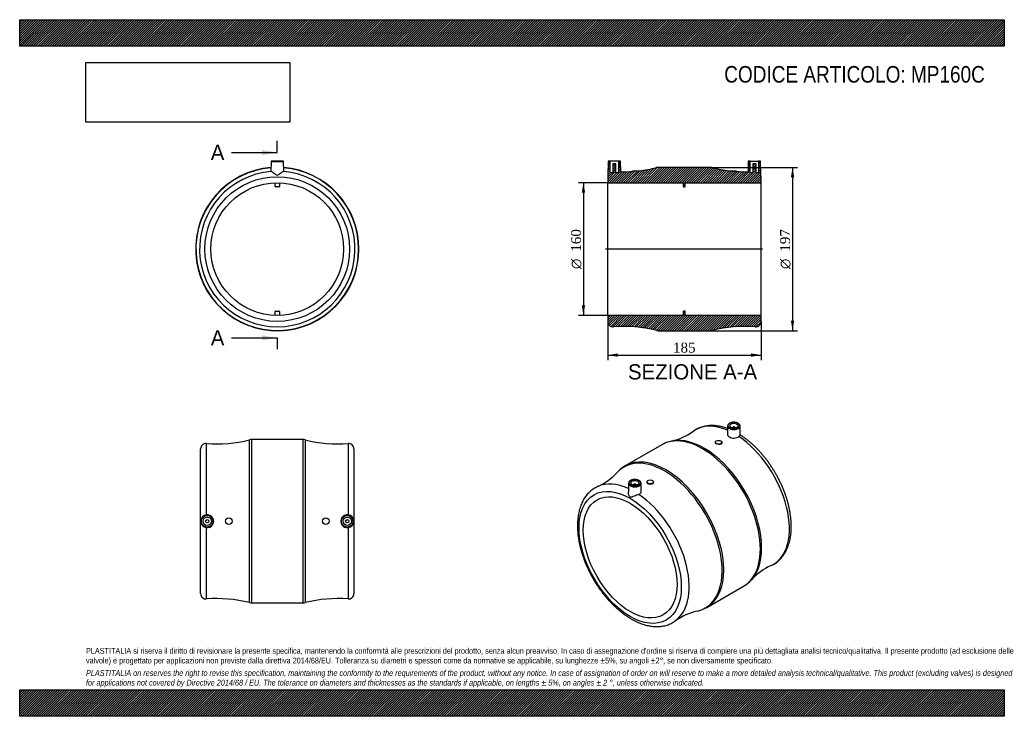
# Model space of a CAD drawing. Header units: millimetres. Extents: x 0 to 1188, y 0 to 840.
import ezdxf
from ezdxf.enums import TextEntityAlignment as Align
from ezdxf.lldxf.tags import DXFTag

# ---------------------------------------------------------------- set-up
doc = ezdxf.new("R2010")
doc.units = ezdxf.units.MM
doc.header["$LTSCALE"] = 4
for name, color, linetype in [('Default', 7, 'Continuous'), ('DV4_Default', 7, 'Continuous'), ('MP160C', 7, 'Continuous')]:
    doc.layers.add(name, color=color, linetype=linetype)
doc.styles.add('SEACAD_Solid_Edge_ANSI', font='seans.ttf')
doc.styles.add('SEACAD_Solid_Edge_ANSI1_Symbols', font='semeca1.ttf')
doc.styles.add('SEACAD_Times_New_Roman', font='times.ttf')
tags = doc.linetypes.add('CENTER2', pattern=[28.575000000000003, 19.05, -3.175, 3.175, -3.175]).pattern_tags.tags
tags[10:11] = [DXFTag(74, 4), DXFTag(75, 0), DXFTag(340, '0'), DXFTag(46, 0.0), DXFTag(50, 0.0), DXFTag(44, 0.0), DXFTag(45, 0.0)]
tags[8:9] = [DXFTag(74, 4), DXFTag(75, 0), DXFTag(340, '0'), DXFTag(46, 0.0), DXFTag(50, 0.0), DXFTag(44, 0.0), DXFTag(45, 0.0)]
tags[6:7] = [DXFTag(74, 4), DXFTag(75, 0), DXFTag(340, '0'), DXFTag(46, 0.0), DXFTag(50, 0.0), DXFTag(44, 0.0), DXFTag(45, 0.0)]
tags[4:5] = [DXFTag(74, 4), DXFTag(75, 0), DXFTag(340, '0'), DXFTag(46, 0.0), DXFTag(50, 0.0), DXFTag(44, 0.0), DXFTag(45, 0.0)]
doc.dimstyles.new('ANSImm', dxfattribs={"dimtxt": 12, "dimasz": 12, "dimexe": 6, "dimexo": 0, "dimgap": 3, "dimtad": 1, "dimdsep": 46, "dimtxsty": 'SEACAD_Times_New_Roman', "dimblk1": '_SE_FILLED', "dimblk2": '_SE_FILLED', "dimsah": 1, "dimcen": 6, "dimazin": 0, "dimtfac": 0.85, "dimtdec": 3, "dimtofl": 0, "dimtmove": 0, "dimatfit": 3, "dimfxl": 1, "dimarcsym": 0})
picture_1 = doc.add_image_def('image1.jpg', size_in_pixel=(4302, 1260))
pattern_1 = [(45, (0, 0), (-1.414213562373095, 1.414213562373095), [])]

# ---------------------------------------------------------------- blocks, each defined once
blk = doc.blocks.new('SE')
at = {"layer": 'MP160C', "color": 7, "linetype": 'Continuous'}
for p, q in [((303.2785663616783, 668.95651939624), (303.0677860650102, 656.8809242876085)), ((303.2785663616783, 668.95651939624), (318.295716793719, 668.95651939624)), ((317.7957929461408, 669.4477931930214), (303.7784902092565, 669.4477931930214)), ((318.506497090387, 656.8809242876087), (318.295716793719, 668.9565193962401)), ((308.2871415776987, 638.9087211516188), (308.2871415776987, 643.4087211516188)), ((313.2871415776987, 643.4087211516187), (313.2871415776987, 638.9087211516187)), ((312.7871415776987, 638.4087211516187), (308.7871415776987, 638.4087211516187)), ((308.2871415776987, 483.486865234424), (308.2871415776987, 487.986865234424)), ((308.7871415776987, 488.486865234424), (312.7871415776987, 488.486865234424)), ((313.2871415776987, 487.986865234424), (313.2871415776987, 483.486865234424))]:
    blk.add_line(p, q, dxfattribs=at)
for radius in [87.25147164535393, 80]:
    blk.add_circle((310.7871415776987, 563.4477931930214), radius, dxfattribs=at)
for centre, radius, start, end in [((303.7784902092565, 668.9477931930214), 0.5000000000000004, 90, 179.0000000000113), ((317.7957929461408, 668.9477931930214), 0.4999999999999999, 0.999999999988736, 90), ((310.7871415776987, 563.4477931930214), 98.49999999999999, 94.44624367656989, 0), ((310.7871415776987, 563.4477931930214), 98.18650818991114, 94.46368536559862, 0), ((310.7871415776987, 563.4477931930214), 93.75147164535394, 94.62831438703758, 85.37607211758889), ((310.7871415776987, 563.4477931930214), 98.49999999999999, 0, 85.5537563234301), ((310.7871415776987, 563.4477931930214), 98.18650818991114, 0, 85.53631463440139), ((308.7871415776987, 638.9087211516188), 0.5000000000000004, 180, 270), ((312.7871415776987, 638.9087211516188), 0.5, 270, 0), ((308.7871415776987, 487.986865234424), 0.5000000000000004, 90, 180), ((312.7871415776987, 487.986865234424), 0.5000000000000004, 0, 90)]:
    blk.add_arc(centre, radius, start, end, dxfattribs=at)
blk.add_open_spline([(318.3581951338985, 656.8928043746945), (318.1897463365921, 656.9054316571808), (317.8845266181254, 656.7639597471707), (316.9935412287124, 656.2171828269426), (316.3729155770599, 655.770456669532), (315.0017017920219, 654.7451524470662), (314.2590562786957, 654.1655515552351), (313.0704224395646, 653.3061526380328), (312.6572465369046, 653.0154592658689), (311.7730086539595, 652.5142693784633), (311.2772410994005, 652.2961053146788), (310.2518275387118, 652.308365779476), (309.7667479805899, 652.5307580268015), (308.8846607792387, 653.037135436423), (308.4785995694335, 653.3239078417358), (307.2974907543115, 654.1794385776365), (306.5508029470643, 654.7616676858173), (305.1948823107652, 655.775070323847), (304.5740314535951, 656.2215830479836), (303.6896341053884, 656.7637987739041), (303.3842268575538, 656.9050383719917), (303.2159413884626, 656.8926385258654)], degree=3, knots=[0.02113778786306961, 0.02113778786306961, 0.02113778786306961, 0.02113778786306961, 0.1250000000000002, 0.1250000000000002, 0.2500000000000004, 0.2500000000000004, 0.3750000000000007, 0.3750000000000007, 0.4375000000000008, 0.4375000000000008, 0.5000000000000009, 0.5000000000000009, 0.562500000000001, 0.562500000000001, 0.6250000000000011, 0.6250000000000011, 0.7500000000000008, 0.7500000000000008, 0.8750000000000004, 0.8750000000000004, 0.9788553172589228, 0.9788553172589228, 0.9788553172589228, 0.9788553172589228], dxfattribs=at)
blk = doc.blocks.new('SE1')
at = {"layer": 'MP160C', "color": 7, "linetype": 'Continuous'}
for p, q in [((854.2147015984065, 350.080644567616), (853.9997142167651, 340.0249334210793)), ((859.722704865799, 347.8154727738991), (859.722704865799, 347.7825105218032)), ((863.722704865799, 347.7825105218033), (863.722704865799, 347.8154727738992)), ((869.4635464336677, 339.1899835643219), (869.2307081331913, 350.080644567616)), ((774.796932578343, 327.4310092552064), (730.6474311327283, 301.941282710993)), ((839.3379285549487, 330.4240956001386), (839.3379285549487, 330.1263595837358)), ((847.3379285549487, 329.7047466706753), (847.3379285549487, 330.4240956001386)), ((734.71365557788, 281.0866834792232), (734.4824749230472, 270.2735563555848)), ((740.2216588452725, 278.8215116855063), (740.2216588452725, 278.7885494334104)), ((744.2216588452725, 278.7885494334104), (744.2216588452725, 278.8215116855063)), ((749.9446019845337, 271.0331945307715), (749.7296621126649, 281.0866834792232)), ((756.6064351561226, 282.6590456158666), (756.6064351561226, 281.942217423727)), ((764.6064351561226, 282.364186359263), (764.6064351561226, 282.6590456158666)), ((829.1474311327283, 131.3342781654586), (873.296932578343, 156.824004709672))]:
    blk.add_line(p, q, dxfattribs=at)
for centre, radius, start, end in [((770.6160539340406, 402.7808450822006), 72.61715698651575, 282.5849707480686, 305.6945732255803), ((794.5680798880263, 293.4781093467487), 39.26815566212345, 101.6866935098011, 120.2390635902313), ((749.7740959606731, 268.3693594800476), 38.61691949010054, 119.6388627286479, 138.2293962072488), ((667.8192174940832, 342.7734096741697), 72.04154952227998, 294.2164269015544, 317.4979877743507), ((936.2705863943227, 115.8150834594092), 72.27029526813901, 114.2595859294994, 137.479883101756), ((854.0741349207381, 190.4573900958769), 38.72481064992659, 299.7360142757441, 318.2576451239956), ((809.4257666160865, 165.2899862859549), 39.2526129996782, 281.7430165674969, 300.1687214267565), ((833.2496225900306, 56.13368973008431), 72.44700073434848, 102.5576330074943, 125.7129578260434)]:
    blk.add_arc(centre, radius, start, end, dxfattribs=at)
for centre, major_axis, ratio, start_param, end_param in [((862.418855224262, 264.281546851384), (46.86549913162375, -81.17342561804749), 0.5773502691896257, 2.481946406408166, 3.197880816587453), ((861.722704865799, 350.0271384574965), (7.508575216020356, -1.301042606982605e-15), 0.5773502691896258, 3.129249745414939, 6.283185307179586), ((861.722704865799, 350.0271384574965), (7.508575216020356, -1.301042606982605e-15), 0.5773502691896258, 3.093224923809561, 3.129249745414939), ((861.722704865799, 347.8154727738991), (-1.999999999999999, 3.361026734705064e-15), 0.5773502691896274, 3.112862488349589, 6.283185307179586), ((861.722704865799, 347.8154727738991), (-1.999999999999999, 3.361026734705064e-15), 0.5773502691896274, 2.910734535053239e-15, 0.02873016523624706), ((861.722704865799, 350.0271384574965), (7.508575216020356, -1.301042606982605e-15), 0.5773502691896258, 0.01234290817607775, 0.04857691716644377), ((861.722704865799, 350.0271384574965), (7.508575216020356, -1.301042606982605e-15), 0.5773502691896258, 0, 0.01234290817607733), ((824.0469325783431, 242.1275069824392), (49.25000000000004, -85.3035022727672), 0.5773502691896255, 0, 3.141592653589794), ((825.8035712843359, 243.1417028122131), (-49.09325409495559, 85.03201040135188), 0.5773502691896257, 3.323904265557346, 6.098113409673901), ((862.418855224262, 264.281546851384), (46.86549913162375, -81.17342561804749), 0.5773502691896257, 6.226863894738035, 8.5576018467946), ((825.8035712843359, 243.1417028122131), (-49.09325409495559, 85.03201040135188), 0.5773502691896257, -0.1850718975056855, -0.1822935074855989), ((778.1407924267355, 215.6235846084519), (49.09325409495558, -85.03201040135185), 0.5773502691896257, 0, 3.324041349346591), ((779.8974311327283, 216.6377804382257), (-49.25000000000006, 85.30350227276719), 0.5773502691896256, 3.141794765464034, 6.282872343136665), ((741.5255084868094, 194.483740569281), (46.86549913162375, -81.17342561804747), 0.5773502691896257, 2.461255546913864, 3.08529646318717), ((742.2216588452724, 281.0331773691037), (7.508575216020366, 1.328774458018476e-15), 0.5773502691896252, 3.12924974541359, 6.283185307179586), ((742.2216588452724, 281.0331773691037), (7.508575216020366, 1.328774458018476e-15), 0.5773502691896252, 3.093224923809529, 3.12924974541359), ((742.2216588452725, 278.8215116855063), (2.000000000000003, 5.637851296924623e-15), 0.5773502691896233, 0, 3.170322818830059), ((742.2216588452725, 278.8215116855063), (2.000000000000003, 5.637851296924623e-15), 0.5773502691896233, 6.254455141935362, 6.283185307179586), ((742.2216588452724, 281.0331773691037), (7.508575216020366, 1.328774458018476e-15), 0.5773502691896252, 0.01234290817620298, 0.04857691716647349), ((742.2216588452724, 281.0331773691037), (7.508575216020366, 1.328774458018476e-15), 0.5773502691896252, 0, 0.01234290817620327), ((741.5255084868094, 194.483740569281), (46.86549913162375, -81.17342561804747), 0.5773502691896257, 0.05627388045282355, 2.274416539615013), ((778.1407924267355, 215.6235846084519), (49.09325409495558, -85.03201040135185), 0.5773502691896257, 6.100846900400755, 6.283185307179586)]:
    blk.add_ellipse(centre, major_axis=major_axis, ratio=ratio, start_param=start_param, end_param=end_param, dxfattribs=at)
for centre, major_axis, ratio in [((861.722704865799, 350.4282618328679), (-7.008651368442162, -3.035766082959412e-15), 0.5773502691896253), ((861.722704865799, 350.4282618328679), (-5.000000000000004, 1.084202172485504e-15), 0.5773502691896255), ((843.3379285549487, 330.4240956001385), (-4.000000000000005, -1.198168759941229e-14), 0.5773502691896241), ((742.2216588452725, 281.434300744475), (-7.008651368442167, 0), 0.577350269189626), ((736.56480459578, 191.6196768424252), (43.62573582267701, -75.56199096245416), 0.5773502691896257), ((736.56480459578, 191.6196768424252), (40, -69.28203230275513), 0.5773502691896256), ((742.2216588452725, 281.434300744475), (5.000000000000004, 1.517883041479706e-15), 0.5773502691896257), ((760.6064351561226, 282.6590456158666), (4.000000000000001, 2.846657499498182e-15), 0.5773502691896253)]:
    blk.add_ellipse(centre, major_axis=major_axis, ratio=ratio, dxfattribs=at)
for points, knots in [([(854.1480578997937, 346.9976391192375), (853.9966917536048, 347.0537175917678), (852.7939340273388, 347.4944244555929), (850.5356338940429, 348.2484979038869), (847.4001733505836, 349.1160552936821), (844.2913220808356, 349.7945964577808), (841.2196710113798, 350.2811143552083), (838.19328710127, 350.5742815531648), (835.2209823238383, 350.6735449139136), (832.3111812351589, 350.5794523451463), (829.471865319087, 350.2935296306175), (826.710545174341, 349.8182438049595), (824.0332562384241, 349.1565557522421), (821.4477852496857, 348.3125862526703), (818.9516003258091, 347.2880185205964), (816.5768329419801, 346.0942839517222), (814.5184091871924, 344.8800743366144), (813.4255338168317, 344.0918948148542), (812.931614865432, 343.7329621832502)], [0.1551307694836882, 0.1551307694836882, 0.1551307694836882, 0.1551307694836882, 0.1636410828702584, 0.222754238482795, 0.281752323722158, 0.3405823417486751, 0.3991860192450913, 0.4575034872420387, 0.5154784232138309, 0.5730641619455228, 0.630229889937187, 0.6869658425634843, 0.7432865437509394, 0.7992315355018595, 0.8548635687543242, 0.9102646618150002, 0.9655306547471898, 1, 1, 1, 1]), ([(869.2170776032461, 350.2572805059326), (869.2176292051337, 350.2696737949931), (869.2284743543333, 350.5176102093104), (869.0657355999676, 351.0430586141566), (868.7221072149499, 351.7443465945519), (868.1759563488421, 352.4049806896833), (867.4642130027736, 353.0020166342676), (866.5937420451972, 353.5228626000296), (865.5912906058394, 353.9509225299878), (864.4859136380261, 354.2745895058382), (863.308792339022, 354.4860840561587), (862.090890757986, 354.5809044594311), (860.8636830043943, 354.5570971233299), (859.6587189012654, 354.4152083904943), (858.5068161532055, 354.1581743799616), (857.4374656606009, 353.7911214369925), (856.4778884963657, 353.3206861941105), (855.6551606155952, 352.7558745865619), (854.990645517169, 352.1055734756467), (854.5235041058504, 351.3942597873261), (854.2700460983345, 350.7487048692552), (854.2542363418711, 350.3894629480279), (854.2496340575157, 350.2560228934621)], [0, 0, 0, 0, 0.002312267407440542, 0.05365707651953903, 0.1051067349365, 0.1575558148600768, 0.2111861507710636, 0.2655723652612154, 0.3202158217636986, 0.3748049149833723, 0.4292958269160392, 0.4837136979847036, 0.5381082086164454, 0.5925332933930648, 0.6470344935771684, 0.7016740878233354, 0.7565069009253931, 0.8115522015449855, 0.8666867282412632, 0.9214410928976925, 0.9751343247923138, 1, 1, 1, 1]), ([(853.9998512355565, 340.0236637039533), (853.9888847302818, 339.4814759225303), (854.1573574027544, 338.943297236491), (854.8831439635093, 337.8655387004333), (855.4871916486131, 337.3366197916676), (857.0447875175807, 336.4384517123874), (857.9839964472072, 336.0780691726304), (860.0253661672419, 335.5999765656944), (861.1365079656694, 335.4830688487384), (863.3104511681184, 335.5459884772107), (864.3881232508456, 335.7261606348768), (866.3216150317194, 336.3818302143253), (867.1618760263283, 336.8470654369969), (867.8328806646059, 337.4310342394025)], [0.2652810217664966, 0.2652810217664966, 0.2652810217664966, 0.2652810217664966, 0.375, 0.375, 0.5, 0.5, 0.625, 0.625, 0.75, 0.75, 0.875, 0.875, 1, 1, 1, 1]), ([(869.4629918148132, 339.203914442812), (869.4655314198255, 339.0984948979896), (869.3781445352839, 338.9386415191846), (868.9229511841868, 338.4079835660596), (868.4626553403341, 337.9791210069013), (867.8328806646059, 337.4310342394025)], [0.7805958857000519, 0.7805958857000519, 0.7805958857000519, 0.7805958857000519, 0.8750000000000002, 0.8750000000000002, 1, 1, 1, 1]), ([(906.5849401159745, 181.7449985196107), (907.1573474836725, 182.0025316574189), (908.397291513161, 182.5659227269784), (910.4845196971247, 183.7570015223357), (912.6925768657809, 185.2222634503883), (914.8069273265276, 186.8689561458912), (916.8038018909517, 188.6738648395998), (918.6854692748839, 190.6394611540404), (920.447208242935, 192.761597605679), (922.0859187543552, 195.0378154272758), (923.5977737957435, 197.4647905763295), (924.9789303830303, 200.0387261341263), (926.2254936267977, 202.7550056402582), (927.3337358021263, 205.6081440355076), (928.3002629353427, 208.5917785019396), (929.122173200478, 211.6987655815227), (929.7971639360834, 214.9213386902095), (930.3235829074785, 218.2512955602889), (930.7004258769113, 221.6801794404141), (930.9272939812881, 225.1994294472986), (931.0043271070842, 228.8004598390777), (930.9321379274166, 232.4746532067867), (930.7117552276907, 236.2135183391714), (930.3445513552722, 240.008723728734), (929.8321692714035, 243.852157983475), (929.1764951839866, 247.7357672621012), (928.379638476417, 251.6515357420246), (927.4439192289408, 255.5914696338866), (926.3718609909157, 259.5475860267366), (925.1661868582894, 263.5119068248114), (923.8298173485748, 267.4764574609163), (922.365868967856, 271.4332697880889), (920.777652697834, 275.3743884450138), (919.0686718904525, 279.2918799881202), (917.242619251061, 283.1778441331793), (915.3033727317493, 287.024426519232), (913.2549902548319, 290.8238324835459), (911.101703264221, 294.5683413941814), (908.8479305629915, 298.2502861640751), (906.498253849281, 301.8621033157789), (904.057406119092, 305.3963505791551), (901.5302355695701, 308.8457522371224), (898.921713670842, 312.2031789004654), (896.2369271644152, 315.4616537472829), (893.4810594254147, 318.6143700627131), (890.6594060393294, 321.6546676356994), (887.7772646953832, 324.5761540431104), (884.8402993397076, 327.3722747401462), (881.8531402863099, 330.0379319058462), (878.8245883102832, 332.5634364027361), (875.7481567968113, 334.9571002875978), (872.6748030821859, 337.160785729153), (870.4715286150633, 338.6629819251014), (869.4324820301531, 339.2964292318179), (869.3806632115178, 339.3280110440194)], [0, 0, 0, 0, 0.01202342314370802, 0.03078544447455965, 0.04952382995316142, 0.06826413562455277, 0.08703964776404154, 0.1058828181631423, 0.1248214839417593, 0.14387724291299, 0.1630643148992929, 0.1823890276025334, 0.201850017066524, 0.2214391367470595, 0.2411429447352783, 0.2609445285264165, 0.2808253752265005, 0.3007670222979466, 0.3207523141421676, 0.3407662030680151, 0.3607961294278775, 0.3808316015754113, 0.4008633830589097, 0.4208865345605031, 0.44089774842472, 0.4608950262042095, 0.4808773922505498, 0.5008446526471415, 0.5207971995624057, 0.5407358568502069, 0.5606617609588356, 0.5805762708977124, 0.6004809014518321, 0.6203772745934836, 0.6402670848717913, 0.6601520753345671, 0.6800340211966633, 0.6999147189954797, 0.7197959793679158, 0.7396790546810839, 0.7595657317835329, 0.7794578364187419, 0.7993571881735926, 0.8192655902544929, 0.839184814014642, 0.8591165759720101, 0.8790625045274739, 0.8990240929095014, 0.9190026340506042, 0.9389991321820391, 0.959014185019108, 0.9790478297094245, 0.9990993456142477, 1, 1, 1, 1]), ([(843.3518124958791, 327.8187441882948), (842.2975153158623, 327.902127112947), (841.2603064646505, 328.2085939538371), (839.7762868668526, 329.0609378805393), (839.3413958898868, 329.605290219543), (839.3379319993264, 330.1254580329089), (839.3379256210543, 330.128224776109), (839.3379312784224, 330.1309908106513)], [0, 0, 0, 0, 0.1249999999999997, 0.1249999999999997, 0.2499999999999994, 0.2499999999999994, 0.2506685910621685, 0.2506685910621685, 0.2506685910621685, 0.2506685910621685]), ([(847.3379281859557, 329.70478271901), (847.3378897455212, 329.1217978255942), (846.9049371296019, 328.5777993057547), (845.4363606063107, 327.8827088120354), (844.406109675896, 327.7353612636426), (843.3518124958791, 327.8187441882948)], [0.7503547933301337, 0.7503547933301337, 0.7503547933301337, 0.7503547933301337, 0.8749999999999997, 0.8749999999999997, 1, 1, 1, 1]), ([(749.7160315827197, 281.2633194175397), (749.7165831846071, 281.2757127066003), (749.7274283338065, 281.5236491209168), (749.5646895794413, 282.049097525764), (749.2210611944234, 282.750385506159), (748.6749103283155, 283.4110196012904), (747.9631669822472, 284.0080555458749), (747.0926960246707, 284.5289015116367), (746.0902445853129, 284.9569614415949), (744.9848676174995, 285.2806284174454), (743.8077463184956, 285.4921229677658), (742.5898447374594, 285.5869433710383), (741.3626369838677, 285.563136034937), (740.1576728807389, 285.4212473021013), (739.005770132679, 285.1642132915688), (737.9364196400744, 284.7971603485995), (736.9768424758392, 284.3267251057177), (736.1541145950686, 283.7619134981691), (735.4895994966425, 283.1116123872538), (735.0224580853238, 282.4002986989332), (734.769000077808, 281.7547437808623), (734.7531903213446, 281.395501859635), (734.7485880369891, 281.2620618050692)], [0, 0, 0, 0, 0.0023122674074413, 0.05365707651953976, 0.1051067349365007, 0.1575558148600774, 0.2111861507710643, 0.265572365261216, 0.3202158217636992, 0.3748049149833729, 0.4292958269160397, 0.483713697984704, 0.5381082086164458, 0.5925332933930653, 0.6470344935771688, 0.7016740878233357, 0.7565069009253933, 0.8115522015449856, 0.8666867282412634, 0.9214410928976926, 0.9751343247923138, 1, 1, 1, 1]), ([(697.3239376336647, 277.0036966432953), (696.7646945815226, 276.7519481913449), (695.5355738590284, 276.1932842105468), (693.4598106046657, 275.0081139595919), (691.2517957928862, 273.5430700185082), (689.1374339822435, 271.8963189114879), (687.1405624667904, 270.0914259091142), (685.2588942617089, 268.1258253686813), (683.4971555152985, 266.0036900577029), (681.8584449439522, 263.7274719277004), (680.3465899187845, 261.3004968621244), (678.9654333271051, 258.7265612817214), (677.7188700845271, 256.0102817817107), (676.6106279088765, 253.157143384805), (675.6441007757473, 250.1735089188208), (674.8221905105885, 247.0665218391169), (674.1471997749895, 243.8439487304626), (673.6207808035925, 240.5139918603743), (673.2439378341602, 237.0851079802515), (673.0170697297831, 233.5658579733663), (672.9400366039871, 229.9648275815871), (673.0122257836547, 226.2906342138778), (673.2326084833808, 222.5517690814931), (673.5998123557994, 218.7565636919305), (674.112194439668, 214.9131294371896), (674.7678685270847, 211.0295201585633), (675.5647252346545, 207.1137516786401), (676.5004444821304, 203.173817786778), (677.5725027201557, 199.2177013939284), (678.7781768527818, 195.2533805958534), (680.1145463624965, 191.2888299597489), (681.5784947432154, 187.332017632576), (683.1667110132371, 183.3908989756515), (684.8756918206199, 179.4734074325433), (686.7017444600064, 175.5874432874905), (688.6409909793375, 171.7408609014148), (690.6893734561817, 167.9414549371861), (692.8426604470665, 164.1969460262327), (695.0964331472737, 160.5150012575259), (697.4461098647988, 156.9031841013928), (699.8869575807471, 153.3689368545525), (702.4141281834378, 149.9195351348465), (705.0226498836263, 146.5621087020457), (707.7074371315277, 143.3036329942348), (710.4633021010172, 140.1509198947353), (713.284965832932, 137.1106103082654), (716.1670685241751, 134.1891687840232), (719.1041783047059, 131.3928803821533), (722.0907976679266, 128.7278498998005), (725.1213665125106, 126.2000034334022), (728.190260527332, 123.8150920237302), (731.2917834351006, 121.578696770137), (734.4201514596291, 119.4962342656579), (737.5694684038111, 117.5729604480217), (740.7336900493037, 115.8139699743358), (743.9064741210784, 114.2242388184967), (747.0811417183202, 112.8085618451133), (750.250655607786, 111.5714668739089), (753.4076690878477, 110.5171013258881), (756.544473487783, 109.6491488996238), (759.652966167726, 108.9707131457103), (762.7247127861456, 108.4841671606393), (765.7510712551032, 108.1910074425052), (768.7233828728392, 108.0917420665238), (771.6331818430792, 108.1858352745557), (774.4724994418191, 108.4717574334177), (777.2338150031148, 108.9470448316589), (779.9111204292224, 109.6087272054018), (782.4965305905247, 110.4527176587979), (784.9929406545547, 111.4772078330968), (787.366872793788, 112.6712301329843), (789.3844577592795, 113.8588642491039), (790.4415149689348, 114.620384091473), (790.8917326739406, 114.9470009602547)], [0, 0, 0, 0, 0.008501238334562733, 0.02207792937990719, 0.03563751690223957, 0.04919849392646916, 0.06278494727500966, 0.07642035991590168, 0.09012487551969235, 0.1039141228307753, 0.1177983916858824, 0.1317822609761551, 0.1458647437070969, 0.1600399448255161, 0.1742981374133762, 0.1886270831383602, 0.2030133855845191, 0.217443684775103, 0.2319055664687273, 0.2463881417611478, 0.2608823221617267, 0.2753805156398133, 0.2898760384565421, 0.3043653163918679, 0.3188459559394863, 0.3333165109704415, 0.3477762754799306, 0.3622251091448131, 0.3766632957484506, 0.3910914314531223, 0.4055103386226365, 0.4199210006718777, 0.4343245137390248, 0.4487220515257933, 0.4631148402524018, 0.4775041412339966, 0.491891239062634, 0.5062774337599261, 0.520664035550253, 0.5350519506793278, 0.5494424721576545, 0.5638369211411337, 0.5782366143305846, 0.5926428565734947, 0.6070569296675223, 0.6214800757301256, 0.6359134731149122, 0.6503582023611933, 0.6648151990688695, 0.6792851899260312, 0.6937686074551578, 0.7082654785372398, 0.7227752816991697, 0.7372967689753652, 0.7518277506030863, 0.7663648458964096, 0.7809017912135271, 0.7954308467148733, 0.8099428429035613, 0.8244265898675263, 0.8388690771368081, 0.8532559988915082, 0.8675726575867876, 0.8818052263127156, 0.8959422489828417, 0.9099761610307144, 0.9239045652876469, 0.9377310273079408, 0.951465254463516, 0.9651226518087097, 0.9787233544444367, 0.9922908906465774, 1, 1, 1, 1]), ([(760.6174526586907, 279.6305204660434), (759.5583669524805, 279.6020204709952), (758.5208495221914, 279.8463952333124), (757.0400674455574, 280.6998108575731), (756.6061122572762, 281.3102852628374), (756.6064355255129, 281.9407273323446), (756.6064358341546, 281.9410754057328), (756.6064362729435, 281.9414234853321)], [0, 0, 0, 0, 0.1249999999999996, 0.1249999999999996, 0.2499999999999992, 0.2499999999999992, 0.2500690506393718, 0.2500690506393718, 0.2500690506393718, 0.2500690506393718]), ([(764.6064350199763, 282.3642881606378), (764.6064183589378, 281.6716368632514), (764.1781613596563, 280.9749965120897), (762.7115743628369, 279.9650845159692), (761.6765383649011, 279.6590204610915), (760.6174526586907, 279.6305204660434)], [0.7502306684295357, 0.7502306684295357, 0.7502306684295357, 0.7502306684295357, 0.8749999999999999, 0.8749999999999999, 1, 1, 1, 1]), ([(746.9395339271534, 267.6332279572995), (746.1177953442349, 267.3440640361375), (745.1741238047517, 266.9616525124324), (743.2774519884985, 266.173610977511), (742.3318894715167, 265.7696785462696), (740.554259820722, 265.0257975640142), (739.7275832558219, 264.6816410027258), (738.5673115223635, 264.2805769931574), (738.1895672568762, 264.162492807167), (737.4414522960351, 264.0433258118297), (737.0521866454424, 264.0452454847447), (736.3293628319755, 264.4751802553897), (736.0262078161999, 264.877801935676), (735.5279567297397, 265.7238131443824), (735.3262256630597, 266.1730399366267), (734.8118171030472, 267.5389552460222), (734.5895109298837, 268.4956628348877), (734.4870338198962, 269.707892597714), (734.4770648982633, 269.9967920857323), (734.4829780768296, 270.281057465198)], [0, 0, 0, 0, 0.1250000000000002, 0.1250000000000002, 0.2500000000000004, 0.2500000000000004, 0.3750000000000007, 0.3750000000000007, 0.4375000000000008, 0.4375000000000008, 0.5000000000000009, 0.5000000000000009, 0.562500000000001, 0.562500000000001, 0.6250000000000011, 0.6250000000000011, 0.7500000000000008, 0.7500000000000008, 0.7893016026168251, 0.7893016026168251, 0.7893016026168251, 0.7893016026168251]), ([(746.9395339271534, 267.6332279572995), (747.8113962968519, 267.9400300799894), (748.5274657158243, 268.3747871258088), (749.5537018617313, 269.4278603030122), (749.8598365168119, 270.0478418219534), (749.9420470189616, 270.7996958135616), (749.946973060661, 270.9155754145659), (749.9443187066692, 271.0318072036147)], [0, 0, 0, 0, 0.125, 0.125, 0.25, 0.25, 0.2725874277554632, 0.2725874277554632, 0.2725874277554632, 0.2725874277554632])]:
    blk.add_open_spline(points, degree=3, knots=knots, dxfattribs=at)
blk = doc.blocks.new('SE2')
at = {"layer": 'MP160C', "color": 7, "linetype": 'Continuous'}
for p, q in [((277.0844674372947, 137.0413987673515), (277.0844674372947, 333.4144151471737)), ((279.5687297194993, 333.7279069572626), (279.5687297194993, 136.7279069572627)), ((342.0055534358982, 333.7279069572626), (279.5687297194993, 333.7279069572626)), ((342.0055534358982, 136.7279069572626), (342.0055534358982, 333.7279069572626)), ((344.4898157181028, 333.4144151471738), (344.4898157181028, 137.0413987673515)), ((218.2871415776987, 147.9764353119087), (218.2871415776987, 322.4793786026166)), ((225.3026362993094, 242.8844951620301), (225.3026362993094, 328.9589052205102)), ((396.271646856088, 328.9589052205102), (396.271646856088, 242.8844951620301)), ((403.2871415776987, 322.4793786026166), (403.2871415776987, 147.9764353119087)), ((225.3026362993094, 141.4969086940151), (225.3026362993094, 227.5713187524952)), ((396.271646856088, 227.5713187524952), (396.271646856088, 141.4969086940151)), ((279.5687297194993, 136.7279069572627), (342.0055534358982, 136.7279069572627))]:
    blk.add_line(p, q, dxfattribs=at)
for centre, radius in [((226.2871415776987, 235.2279069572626), 7.508575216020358), ((226.2871415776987, 235.2279069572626), 7.008651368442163), ((226.2871415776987, 235.2279069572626), 5.000000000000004), ((252.2871415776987, 235.2279069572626), 4.000000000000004), ((369.2871415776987, 235.2279069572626), 4.000000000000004), ((395.2871415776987, 235.2279069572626), 7.508575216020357), ((395.2871415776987, 235.2279069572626), 7.008651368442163), ((395.2871415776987, 235.2279069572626), 5.000000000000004), ((226.2871415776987, 235.2279069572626), 2.000000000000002), ((395.2871415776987, 235.2279069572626), 2.000000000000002)]:
    blk.add_circle(centre, radius, dxfattribs=at)
for centre, radius, start, end in [((237.8331233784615, 486.4612445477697), 158, 265.4512736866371, 284.3844040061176), ((279.5687297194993, 323.7279069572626), 9.999999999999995, 90, 104.3844040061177), ((342.0055534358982, 323.7279069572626), 10.00000000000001, 75.61559599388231, 90), ((383.7411597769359, 486.4612445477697), 158, 255.6155959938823, 274.5487263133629), ((224.7871415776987, 322.4793786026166), 6.499999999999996, 85.45127368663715, 180), ((396.7871415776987, 322.4793786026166), 6.500000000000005, 0, 94.54872631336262), ((226.2016990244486, 235.2279069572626), 7.709193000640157, 96.69719749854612, 263.3028025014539), ((226.2895287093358, 235.2279069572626), 7.719928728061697, 262.6553822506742, 97.34461774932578), ((395.2847544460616, 235.2279069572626), 7.719928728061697, 82.65538225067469, 277.3446177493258), ((395.3725841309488, 235.2279069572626), 7.709193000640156, 276.6971974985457, 83.30280250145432), ((224.7871415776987, 147.9764353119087), 6.500000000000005, 180, 274.5487263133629), ((396.7871415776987, 147.9764353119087), 6.499999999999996, 265.4512736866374, 0), ((237.8331233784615, -16.00543063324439), 158, 75.61559599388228, 94.54872631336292), ((279.5687297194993, 146.7279069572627), 9.999999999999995, 255.6155959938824, 270), ((342.0055534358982, 146.7279069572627), 9.999999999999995, 270, 284.3844040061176), ((383.7411597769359, -16.00543063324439), 158, 85.45127368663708, 104.3844040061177)]:
    blk.add_arc(centre, radius, start, end, dxfattribs=at)
blk = doc.blocks.new('SE4')
at = {"color": 7, "linetype": 'Continuous', "style": 'SEACAD_Solid_Edge_ANSI'}
blk.add_text('A', height=18.4, dxfattribs=at).set_placement((230.5545834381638, 689.1367841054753), align=Align.TOP_LEFT)
blk = doc.blocks.new('SE5')
at = {"color": 7, "linetype": 'Continuous', "style": 'SEACAD_Solid_Edge_ANSI'}
blk.add_text('A', height=18.4, dxfattribs=at).set_placement((230.5545834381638, 465.540028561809), align=Align.TOP_LEFT)
blk = doc.blocks.new('SEANNOT_GROUP')
at = {"linetype": 'Continuous'}
blk.add_hatch(color=7, dxfattribs=at).paths.add_polyline_path([(292.3871411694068, 676.87011737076), (310.7871415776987, 679.9367841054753), (292.3871411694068, 683.0034508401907)])
at = {"color": 7, "linetype": 'Continuous'}
blk.add_lwpolyline([(255.5871415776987, 679.9367841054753), (310.7871415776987, 679.9367841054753)], dxfattribs=at)
blk = doc.blocks.new('SEANNOT_GROUP1')
at = {"linetype": 'Continuous'}
blk.add_hatch(color=7, dxfattribs=at).paths.add_polyline_path([(292.3871411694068, 453.2733618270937), (310.7871415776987, 456.340028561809), (292.3871411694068, 459.4066952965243)])
at = {"color": 7, "linetype": 'Continuous'}
blk.add_lwpolyline([(255.5871415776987, 456.340028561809), (310.7871415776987, 456.340028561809)], dxfattribs=at)
blk = doc.blocks.new('SE3')
at = {"layer": 'Default', "color": 7, "linetype": 'CENTER2'}
for p, q in [((310.7871415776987, 679.9367841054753), (310.7871415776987, 693.7367841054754)), ((310.7871415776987, 456.340028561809), (310.7871415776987, 442.540028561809))]:
    blk.add_line(p, q, dxfattribs=at)
at = {"layer": 'Default', "color": 7, "linetype": 'CENTER2', "const_width": 0.0001}
blk.add_lwpolyline([(310.7871415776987, 679.9367841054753), (310.7871415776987, 456.340028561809)], dxfattribs=at)
at = {"layer": 'Default'}
for name in ['SE4', 'SEANNOT_GROUP', 'SE5', 'SEANNOT_GROUP1']:
    blk.add_blockref(name, (0, 0), dxfattribs=at)
blk = doc.blocks.new('SE6')
at = {"layer": 'MP160C', "linetype": 'Continuous'}
h = blk.add_hatch(dxfattribs=at)
h.set_pattern_fill('LINE', scale=0.6299212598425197, angle=45, style=0)
h.set_pattern_definition(pattern_1)
edge = h.paths.add_edge_path()
edge.add_arc((729.0181636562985, 814.6811307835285), 158, 276.70731779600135, 284.3844040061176, ccw=False)
edge.add_line((747.4721818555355, 657.7625238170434), (747.4721818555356, 657.9477931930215))
edge.add_line((747.4721818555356, 657.9477931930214), (739.4721818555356, 657.9477931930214))
edge.add_line((739.4721818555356, 657.9477931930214), (739.4721818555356, 657.0273534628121))
edge.add_arc((729.0181636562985, 814.6811307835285), 158, 268.6131809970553, 273.793727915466, ccw=False)
edge.add_line((725.19421694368, 656.7274115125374), (724.980757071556, 668.9565193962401))
edge.add_arc((724.4808332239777, 668.9477931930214), 0.5, 0.9999999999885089, 90)
edge.add_line((724.4808332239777, 669.4477931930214), (722.4721818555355, 669.4477931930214))
edge.add_line((722.4721818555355, 669.4477931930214), (722.4721818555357, 655.4477931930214))
edge.add_line((722.4721818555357, 655.4477931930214), (719.4721818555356, 655.4477931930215))
edge.add_line((719.4721818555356, 655.4477931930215), (719.4721818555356, 666.2477931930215))
edge.add_line((719.4721818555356, 666.2477931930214), (715.4721818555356, 666.2477931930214))
edge.add_line((715.4721818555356, 666.2477931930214), (715.4721818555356, 655.4477931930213))
edge.add_line((715.4721818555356, 655.4477931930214), (712.4721818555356, 655.4477931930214))
edge.add_line((712.4721818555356, 655.4477931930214), (712.4721818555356, 669.4477931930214))
edge.add_line((712.4721818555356, 669.4477931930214), (710.4635304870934, 669.4477931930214))
edge.add_arc((710.4635304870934, 668.9477931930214), 0.5, 90, 179.0000000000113)
edge.add_line((709.9636066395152, 668.95651939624), (709.6729026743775, 652.3021003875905))
edge.add_arc((715.9721818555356, 650.6992648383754), 6.500000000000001, 165.7241777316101, 180)
edge.add_line((709.4721818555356, 650.6992648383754), (709.4721818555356, 643.4477931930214))
edge.add_line((709.4721818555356, 643.4477931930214), (800.9721818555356, 643.4477931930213))
edge.add_line((800.9721818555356, 643.4477931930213), (800.9721818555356, 638.4087211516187))
edge.add_line((800.9721818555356, 638.4087211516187), (802.9721818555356, 638.4087211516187))
edge.add_line((802.9721818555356, 638.4087211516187), (802.9721818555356, 643.4477931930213))
edge.add_line((802.9721818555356, 643.4477931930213), (894.4721818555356, 643.4477931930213))
edge.add_line((894.4721818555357, 643.4477931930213), (894.4721818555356, 650.6992648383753))
edge.add_arc((887.9721818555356, 650.6992648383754), 6.500000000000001, 0, 14.27582226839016)
edge.add_line((894.2714610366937, 652.3021003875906), (893.9807570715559, 668.9565193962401))
edge.add_arc((893.4808332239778, 668.9477931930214), 0.5, 0.999999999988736, 90)
edge.add_line((893.4808332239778, 669.4477931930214), (891.4721818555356, 669.4477931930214))
edge.add_line((891.4721818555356, 669.4477931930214), (891.4721818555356, 655.4477931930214))
edge.add_line((891.4721818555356, 655.4477931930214), (888.4721818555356, 655.4477931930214))
edge.add_line((888.4721818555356, 655.4477931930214), (888.4721818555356, 666.2477931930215))
edge.add_line((888.4721818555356, 666.2477931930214), (884.4721818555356, 666.2477931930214))
edge.add_line((884.4721818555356, 666.2477931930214), (884.4721818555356, 655.4477931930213))
edge.add_line((884.4721818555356, 655.4477931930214), (881.4721818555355, 655.4477931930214))
edge.add_line((881.4721818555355, 655.4477931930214), (881.4721818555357, 669.4477931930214))
edge.add_line((881.4721818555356, 669.4477931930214), (879.4635304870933, 669.4477931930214))
edge.add_arc((879.4635304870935, 668.9477931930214), 0.5, 90, 179.0000000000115)
edge.add_line((878.9636066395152, 668.95651939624), (878.7501467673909, 656.7274115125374))
edge.add_arc((874.9262000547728, 814.6811307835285), 158, 266.2062720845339, 271.38681900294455, ccw=False)
edge.add_line((864.4721818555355, 657.027353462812), (864.4721818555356, 657.9477931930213))
edge.add_line((864.4721818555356, 657.9477931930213), (856.4721818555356, 657.9477931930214))
edge.add_line((856.4721818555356, 657.9477931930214), (856.4721818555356, 657.7625238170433))
edge.add_arc((874.9262000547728, 814.6811307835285), 158, 255.6155959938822, 263.2926822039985, ccw=False)
edge.add_arc((833.190593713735, 651.9477931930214), 10, 75.61559599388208, 90)
edge.add_line((833.190593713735, 661.9477931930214), (770.7537699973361, 661.9477931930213))
edge.add_arc((770.7537699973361, 651.9477931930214), 10, 90, 104.3844040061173)
h = blk.add_hatch(dxfattribs=at)
h.set_pattern_fill('LINE', scale=0.6299212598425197, angle=45, style=0)
h.set_pattern_definition(pattern_1)
edge = h.paths.add_edge_path()
edge.add_line((770.7537699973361, 464.9477931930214), (833.190593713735, 464.9477931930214))
edge.add_arc((833.190593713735, 474.9477931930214), 10, 270, 284.3844040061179)
edge.add_arc((874.9262000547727, 312.2144556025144), 158, 85.45127368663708, 104.3844040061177, ccw=False)
edge.add_arc((887.9721818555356, 476.1963215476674), 6.500000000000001, 265.4512736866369, 360)
edge.add_line((894.4721818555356, 476.1963215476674), (894.4721818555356, 483.4477931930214))
edge.add_line((894.4721818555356, 483.4477931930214), (802.9721818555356, 483.4477931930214))
edge.add_line((802.9721818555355, 483.4477931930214), (802.9721818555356, 488.486865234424))
edge.add_line((802.9721818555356, 488.486865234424), (800.9721818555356, 488.486865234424))
edge.add_line((800.9721818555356, 488.486865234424), (800.9721818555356, 483.4477931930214))
edge.add_line((800.9721818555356, 483.4477931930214), (709.4721818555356, 483.4477931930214))
edge.add_line((709.4721818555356, 483.4477931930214), (709.4721818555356, 476.1963215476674))
edge.add_arc((715.9721818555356, 476.1963215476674), 6.500000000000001, 180, 274.5487263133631)
edge.add_arc((729.0181636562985, 312.2144556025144), 158, 75.61559599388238, 94.54872631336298, ccw=False)
edge.add_arc((770.7537699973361, 474.9477931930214), 10, 255.615595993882, 270)
at = {"layer": 'DV4_Default', "color": 7, "linetype": 'CENTER2'}
blk.add_line((896.2221818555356, 563.4477931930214), (706.8129434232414, 563.4477931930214), dxfattribs=at)
at = {"layer": 'MP160C', "color": 7, "linetype": 'Continuous'}
for p, q in [((709.9636066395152, 668.95651939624), (709.6729026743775, 652.3021003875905)), ((712.4721818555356, 669.4477931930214), (710.4635304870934, 669.4477931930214)), ((722.4721818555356, 669.4477931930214), (712.4721818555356, 669.4477931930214)), ((712.4721818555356, 655.4477931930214), (712.4721818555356, 669.4477931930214)), ((719.4721818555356, 666.2477931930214), (715.4721818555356, 666.2477931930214)), ((715.4721818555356, 666.2477931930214), (715.4721818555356, 655.4477931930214)), ((719.4721818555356, 655.4477931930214), (719.4721818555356, 666.2477931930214)), ((724.4808332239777, 669.4477931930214), (722.4721818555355, 669.4477931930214)), ((722.4721818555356, 669.4477931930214), (722.4721818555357, 655.4477931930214)), ((725.1942169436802, 656.7274115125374), (724.980757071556, 668.9565193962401)), ((878.9636066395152, 668.95651939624), (878.750146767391, 656.7274115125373)), ((881.4721818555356, 669.4477931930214), (879.4635304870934, 669.4477931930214)), ((881.4721818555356, 669.4477931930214), (891.4721818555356, 669.4477931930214)), ((881.4721818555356, 655.4477931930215), (881.4721818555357, 669.4477931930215)), ((884.4721818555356, 666.2477931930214), (884.4721818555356, 655.4477931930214)), ((888.4721818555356, 666.2477931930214), (884.4721818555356, 666.2477931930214)), ((888.4721818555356, 655.4477931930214), (888.4721818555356, 666.2477931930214)), ((891.4721818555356, 669.4477931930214), (891.4721818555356, 655.4477931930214)), ((893.4808332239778, 669.4477931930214), (891.4721818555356, 669.4477931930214)), ((894.2714610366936, 652.3021003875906), (893.9807570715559, 668.9565193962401)), ((715.4721818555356, 655.4477931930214), (712.4721818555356, 655.4477931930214)), ((722.4721818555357, 655.4477931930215), (719.4721818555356, 655.4477931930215)), ((739.4721818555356, 657.9477931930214), (747.4721818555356, 657.9477931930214)), ((739.4721818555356, 657.027353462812), (739.4721818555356, 657.9477931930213)), ((747.4721818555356, 657.9477931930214), (747.4721818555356, 657.7625238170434)), ((833.190593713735, 661.9477931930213), (770.7537699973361, 661.9477931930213)), ((856.4721818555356, 657.7625238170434), (856.4721818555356, 657.9477931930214)), ((856.4721818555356, 657.9477931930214), (864.4721818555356, 657.9477931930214)), ((864.4721818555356, 657.9477931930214), (864.4721818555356, 657.0273534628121)), ((884.4721818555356, 655.4477931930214), (881.4721818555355, 655.4477931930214)), ((891.4721818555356, 655.4477931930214), (888.4721818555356, 655.4477931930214)), ((709.4721818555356, 650.6992648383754), (709.4721818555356, 643.4477931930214)), ((709.4721818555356, 483.4477931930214), (709.4721818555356, 643.4477931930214)), ((709.4721818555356, 643.4477931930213), (800.9721818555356, 643.4477931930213)), ((800.9721818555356, 638.4087211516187), (800.9721818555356, 643.4477931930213)), ((802.9721818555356, 643.4477931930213), (894.4721818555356, 643.4477931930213)), ((802.9721818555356, 638.4087211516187), (802.9721818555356, 643.4477931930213)), ((894.4721818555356, 643.4477931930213), (894.4721818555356, 650.6992648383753)), ((894.4721818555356, 483.4477931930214), (894.4721818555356, 643.4477931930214)), ((800.9721818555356, 638.4087211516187), (802.9721818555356, 638.4087211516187)), ((802.9721818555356, 488.486865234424), (800.9721818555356, 488.486865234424)), ((800.9721818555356, 483.4477931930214), (800.9721818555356, 488.486865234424)), ((802.9721818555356, 483.4477931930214), (802.9721818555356, 488.486865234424)), ((709.4721818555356, 483.4477931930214), (709.4721818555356, 476.1963215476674)), ((800.9721818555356, 483.4477931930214), (709.4721818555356, 483.4477931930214)), ((894.4721818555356, 483.4477931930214), (802.9721818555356, 483.4477931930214)), ((894.4721818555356, 476.1963215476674), (894.4721818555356, 483.4477931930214)), ((770.7537699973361, 464.9477931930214), (833.190593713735, 464.9477931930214))]:
    blk.add_line(p, q, dxfattribs=at)
for centre, radius, start, end in [((710.4635304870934, 668.9477931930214), 0.5000000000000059, 90, 179.0000000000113), ((724.4808332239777, 668.9477931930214), 0.5000000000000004, 0.9999999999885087, 90), ((879.4635304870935, 668.9477931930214), 0.5000000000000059, 90, 179.0000000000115), ((893.4808332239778, 668.9477931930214), 0.5000000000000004, 0.999999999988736, 90), ((729.0181636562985, 814.6811307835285), 158, 268.6131809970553, 273.793727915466), ((729.0181636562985, 814.6811307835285), 158, 276.7073177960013, 284.3844040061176), ((770.7537699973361, 651.9477931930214), 10.00000000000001, 90, 104.3844040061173), ((833.190593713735, 651.9477931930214), 9.999999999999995, 75.61559599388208, 90), ((874.9262000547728, 814.6811307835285), 158, 255.6155959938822, 263.2926822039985), ((874.9262000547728, 814.6811307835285), 157.9999999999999, 266.2062720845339, 271.3868190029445), ((715.9721818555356, 650.6992648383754), 6.500000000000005, 165.7241777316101, 180), ((887.9721818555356, 650.6992648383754), 6.499999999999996, 0, 14.27582226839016), ((715.9721818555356, 476.1963215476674), 6.499999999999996, 180, 274.5487263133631), ((887.9721818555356, 476.1963215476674), 6.500000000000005, 265.4512736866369, 0), ((729.0181636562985, 312.2144556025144), 158, 75.61559599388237, 94.54872631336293), ((770.7537699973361, 474.9477931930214), 9.999999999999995, 255.615595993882, 270), ((833.190593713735, 474.9477931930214), 10.00000000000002, 270, 284.3844040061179), ((874.9262000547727, 312.2144556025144), 158, 85.45127368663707, 104.3844040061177)]:
    blk.add_arc(centre, radius, start, end, dxfattribs=at)
blk = doc.blocks.new('GDimGGroup')
at = {"layer": 'Default', "linetype": 'Continuous'}
for points in [[(934.4920064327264, 649.9477930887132), (932.4920064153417, 661.9477931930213), (930.4920063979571, 649.9477930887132)], [(934.4920064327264, 476.947796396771), (930.4920063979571, 476.947796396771), (932.4920064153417, 464.9477962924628)]]:
    blk.add_hatch(color=7, dxfattribs=at).paths.add_polyline_path(points)
at = {"layer": 'Default', "color": 7, "linetype": 'Continuous'}
for p, q in [((833.190593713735, 661.9477931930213), (938.4920064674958, 661.9477931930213)), ((932.4920064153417, 661.9477931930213), (932.4920064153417, 464.9477962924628)), ((833.190593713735, 464.9477931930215), (938.4920064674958, 464.9477931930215))]:
    blk.add_line(p, q, dxfattribs=at)
for s, style, p in [('197', 'SEACAD_Times_New_Roman', (917.4920064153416, 560.2406109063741)), ('O', 'SEACAD_Solid_Edge_ANSI1_Symbols', (917.4920064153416, 539.3564003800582))]:
    blk.add_text(s, height=12, rotation=90, dxfattribs=dict(at, style=style)).set_placement(p, align=Align.TOP_LEFT)
blk = doc.blocks.new('GDimGGroup1')
at = {"layer": 'Default', "linetype": 'Continuous'}
for points in [[(678.2117494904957, 631.4477930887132), (682.211749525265, 631.4477930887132), (680.2117495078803, 643.4477931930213)], [(678.2117494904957, 495.4477968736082), (680.2117495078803, 483.4477967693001), (682.211749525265, 495.4477968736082)]]:
    blk.add_hatch(color=7, dxfattribs=at).paths.add_polyline_path(points)
at = {"layer": 'Default', "color": 7, "linetype": 'Continuous'}
for p, q in [((709.4721818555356, 643.4477931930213), (674.2117494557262, 643.4477931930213)), ((680.2117495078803, 643.4477931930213), (680.2117495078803, 483.4477967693)), ((709.4721818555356, 483.4477931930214), (674.2117494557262, 483.4477931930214))]:
    blk.add_line(p, q, dxfattribs=at)
for s, style, p in [('160', 'SEACAD_Times_New_Roman', (665.2117495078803, 560.2406111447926)), ('O', 'SEACAD_Solid_Edge_ANSI1_Symbols', (665.2117495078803, 539.3564006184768))]:
    blk.add_text(s, height=12, rotation=90, dxfattribs=dict(at, style=style)).set_placement(p, align=Align.TOP_LEFT)
blk = doc.blocks.new('DMBLK19')
at = {"layer": 'Default', "linetype": 'Continuous'}
for points in [[(721.4721819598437, 433.5779577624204), (721.4721819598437, 437.5779577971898), (709.4721818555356, 435.5779577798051)], [(882.4721841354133, 433.5779577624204), (894.4721842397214, 435.5779577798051), (882.4721841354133, 437.5779577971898)]]:
    blk.add_hatch(color=7, dxfattribs=at).paths.add_polyline_path(points)
at = {"layer": 'Default', "color": 7, "linetype": 'Continuous'}
for p, q in [((709.4721818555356, 476.1963215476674), (709.4721818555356, 429.577957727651)), ((894.4721818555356, 476.1963215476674), (894.4721818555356, 429.577957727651)), ((709.4721818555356, 435.5779577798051), (894.4721842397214, 435.5779577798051))]:
    blk.add_line(p, q, dxfattribs=at)
at = {"layer": 'Default', "color": 7, "linetype": 'Continuous', "style": 'SEACAD_Times_New_Roman'}
blk.add_text('185', height=12, dxfattribs=at).set_placement((788.3228939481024, 450.5779577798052), align=Align.TOP_LEFT)
blk = doc.blocks.new('_SE_FILLED')
at = {"color": 0}
blk.add_line((0, 0), (-1, 0), dxfattribs=at)
blk.add_solid([(0, 0), (-1, -0.1665), (-1, 0.1665), (0, 0)], dxfattribs=at)

msp = doc.modelspace()

# ---------------------------------------------------------------- hatches: boundary and pattern name
at = {"layer": 'Default', "linetype": 'Continuous'}
h = msp.add_hatch(dxfattribs=at)
h.set_pattern_fill('LINE', scale=0.6299212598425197, angle=45, style=0)
h.set_pattern_definition(pattern_1)
h.paths.add_polyline_path([(1188, 808.0000131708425), (1188, 840.0000131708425), (1.020126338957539e-05, 840.0000131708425), (1.020126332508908e-05, 808.0000131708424)])
for points in [[(1188, 808.0000131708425), (1188, 840.0000131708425), (1.020126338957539e-05, 840.0000131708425), (1.020126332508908e-05, 808.0000131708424)], [(1187.999983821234, -1.146095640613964e-05), (1187.999983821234, 31.99999999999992), (-1.61787658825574e-05, 31.99999999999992), (-1.61787658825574e-05, -1.146095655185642e-05)]]:
    msp.add_hatch(color=7, dxfattribs=at).paths.add_polyline_path(points)
h = msp.add_hatch(dxfattribs=at)
h.set_pattern_fill('LINE', scale=0.6299212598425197, angle=45, style=0)
h.set_pattern_definition(pattern_1)
h.paths.add_polyline_path([(1187.999983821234, -1.146095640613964e-05), (1187.999983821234, 31.99999999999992), (-1.61787658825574e-05, 31.99999999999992), (-1.61787658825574e-05, -1.146095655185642e-05)])

# ---------------------------------------------------------------- linework, layer by layer
at = {"layer": 'Default', "color": 7, "linetype": 'Continuous'}
for p, q in [((1.020126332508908e-05, 840.0000131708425), (1188, 840.0000131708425)), ((1.020126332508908e-05, 808.0000131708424), (1.020126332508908e-05, 840.0000131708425)), ((1188, 840.0000131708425), (1188, 808.0000131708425)), ((1188, 808.0000131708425), (1.020126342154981e-05, 808.0000131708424)), ((-1.61787658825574e-05, 31.99999999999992), (1187.999983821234, 31.99999999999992)), ((-1.61787658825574e-05, -1.146095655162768e-05), (-1.61787658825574e-05, 31.99999999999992)), ((1187.999983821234, 31.99999999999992), (1187.999983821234, -1.146095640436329e-05)), ((1187.999983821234, -1.146095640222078e-05), (-1.617876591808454e-05, -1.146095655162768e-05))]:
    msp.add_line(p, q, dxfattribs=at)

# ---------------------------------------------------------------- block references
at = {"layer": 'Default'}
for name in ['SE3', 'SE', 'SE6', 'GDimGGroup', 'GDimGGroup1', 'SE1', 'SE2']:
    msp.add_blockref(name, (0, 0), dxfattribs=at)

# ---------------------------------------------------------------- texts
at = {"layer": 'Default', "color": 7, "linetype": 'Continuous', "style": 'SEACAD_Solid_Edge_ANSI'}
msp.add_text('SEZIONE A-A', height=18.4, dxfattribs=at).set_placement((733.9493399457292, 424.5688314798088), align=Align.TOP_LEFT)
at = {"layer": 'Default', "attachment_point": 1}
for s, insert, char_height, width in [('{\\fArial Narrow|b0||i0||c0|p34;\\C7;\\H20.;\\W1.;CODICE ARTICOLO: MP160C}', (850.0809497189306, 784.1340700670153), 20, 317.1983877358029), ("{\\fArial Narrow|b0||i0||c0|p34;\\C7;\\H7.;\\W1.;PLASTITALIA si riserva il diritto di revisionare la presente specifica, mantenendo la conformità alle prescrizioni del prodotto, senza alcun preavviso. In caso di assegnazione d'ordine si riserva di compiere una più dettagliata analisi tecnico/qualitativa. Il presente prodotto (ad esclusione delle \\P}{\\fArial Narrow|b0||i0||c0|p34;\\C7;\\H7.;\\W1.;valvole) è progettato per applicazioni non previste dalla direttiva 2014/68/EU. Tolleranza su diametri e spessori come da normative se applicabile, su lunghezze ±5%, su angoli ±2°, se non diversamente specificato.\\P}{\\fArial Narrow|b0||i0||c0|p34;\\C7;\\H2.;\\W1.;   \\P}{\\fArial Narrow|b0||i1||c0|p34;\\C7;\\H7.;\\W1.;PLASTITALIA on reserves the right to revise this specification, maintaining the conformity to the requirements of the product, without any notice. In case of assignation of order on will reserve to make a more detailed analysis technical/qualitative. This product (excluding valves) is designed \\P}{\\fArial Narrow|b0||i1||c0|p34;\\C7;\\H7.;\\W1.;for applications not covered by Directive 2014/68 / EU. The tolerance on diameters and thicknesses as the standards if applicable, on lengths ± 5%, on angles ± 2 °, unless otherwise indicated.\\P}", (79.9999838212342, 82.40946089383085), 7, 1028)]:
    msp.add_mtext(s, dxfattribs=dict(at, insert=insert, char_height=char_height, width=width))

# ---------------------------------------------------------------- dimensions: what is measured, and where the dimension line sits
at = {"layer": 'Default', "color": 7, "linetype": 'Continuous'}
dim = msp.add_linear_dim(base=(709.4721818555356, 435.5779577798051), p1=(709.4721818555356, 476.1963215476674), p2=(894.4721818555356, 476.1963215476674), angle=0, text='\\A1;<>', dimstyle='ANSImm', dxfattribs=at)
dim.commit()
dim.dimension.update_dxf_attribs({"geometry": 'DMBLK19', "text_midpoint": (801.9721830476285, 435.5779577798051), "dimtype": 161})

# ---------------------------------------------------------------- pictures from other files: only their frames are drawn
image = msp.add_image(picture_1, insert=(80.00001020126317, 716.4127117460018), size_in_units=(245.82857142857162, 72.00000000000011))
image.dxf.flags = 7

doc.saveas('drawing.dxf')
